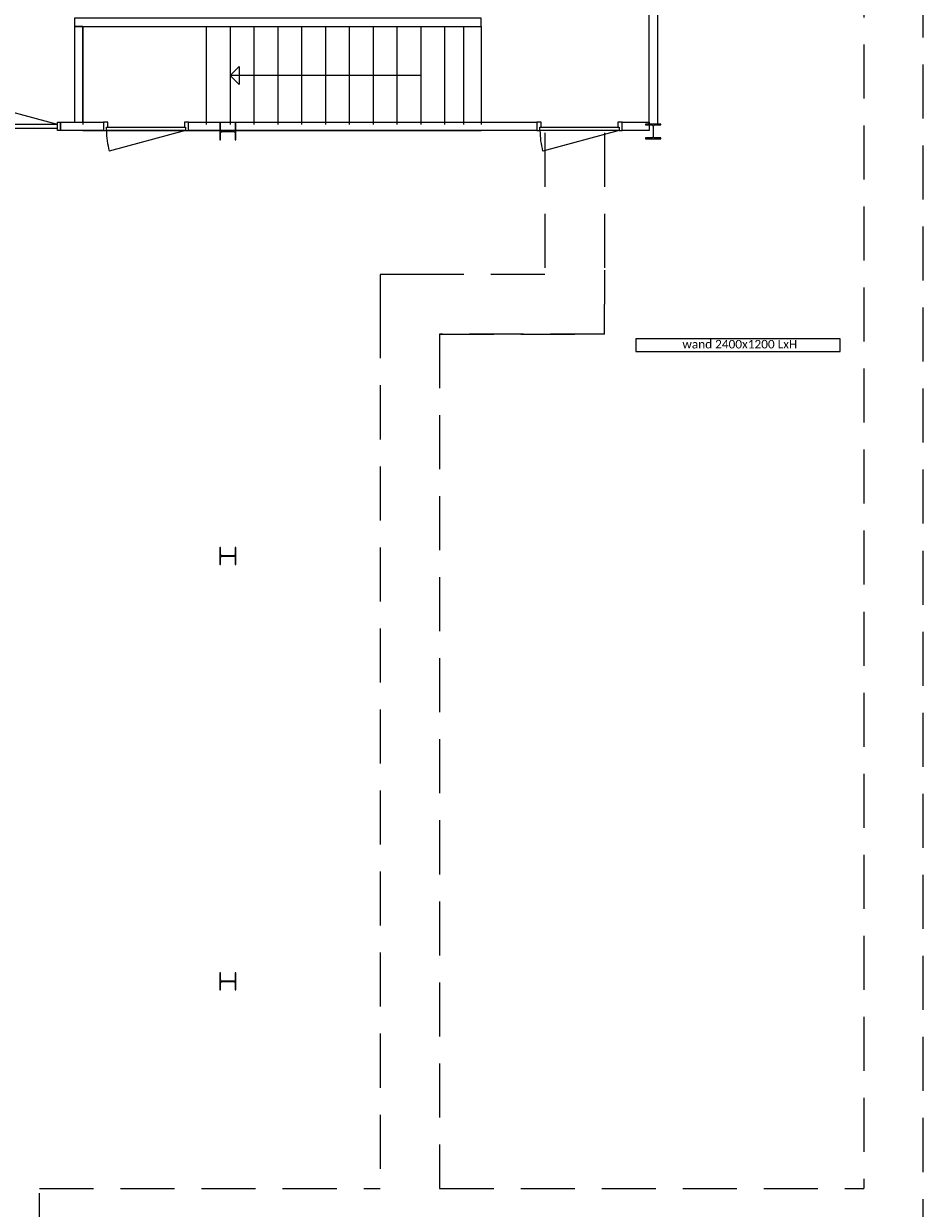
# Model space of a CAD drawing. Header units: millimetres. Extents: x 7256 to 213640, y 21030 to 164335.
# Tile 6 of 70: x 28447 to 39021, y 45272 to 59195. Entities that reach past the tile are written whole.
import ezdxf

# ---------------------------------------------------------------- set-up
doc = ezdxf.new("R2010")
doc.units = ezdxf.units.MM
doc.header["$LTSCALE"] = 100
doc.linetypes.add('DASHED2', pattern=[9.525, 6.35, -3.175])
for name, color, linetype in [('AL22----_BINNENWAND', 2, 'Continuous'), ('AL24----_TRAPPEN', 8, 'Continuous'), ('AL28----_KONSTRUKTIE_BETON', 3, 'Continuous'), ('AL32----_BINNENKOZIJNEN', 1, 'Continuous'), ('AL43----_VLOERAFW_Bouwhal', 8, 'DASHED2'), ('AT22----_BINNENWAND', 7, 'Continuous')]:
    doc.layers.add(name, color=color, linetype=linetype)
doc.styles.add('MtXpl_Calibri', font='calibri.ttf')

# ---------------------------------------------------------------- blocks, each defined once
blk = doc.blocks.new('HEA 200')
at = {"layer": 'AL28----_KONSTRUKTIE_BETON'}
h = blk.add_hatch(color=7, dxfattribs=at)
h.dxf.hatch_style = 1
h.paths.add_polyline_path([(100, -85), (21, -85, -0.414214), (3, -67), (3, 67, -0.414214), (21, 85), (100, 85), (100, 95), (-100, 95), (-100, 85), (-21, 85, -0.414214), (-3, 67), (-3, -67, -0.414214), (-21, -85), (-100, -85), (-100, -95), (100, -95)])
blk.add_lwpolyline([(-100, 95), (-100, 85), (-21, 85, -0.414214), (-3, 67), (-3, -67, -0.414214), (-21, -85), (-100, -85), (-100, -95), (100, -95), (100, -85), (21, -85, -0.414214), (3, -67), (3, 67, -0.414214), (21, 85), (100, 85), (100, 95)], format="xyb", close=True, dxfattribs=at)
blk = doc.blocks.new('HEA 180')
at = {"layer": 'AL28----_KONSTRUKTIE_BETON'}
h = blk.add_hatch(color=7, dxfattribs=at)
h.dxf.hatch_style = 1
h.paths.add_polyline_path([(-18, -76), (-90, -76), (-90, -86), (90, -86), (90, -76), (18, -76, -0.414214), (3, -61), (3, 61, -0.414214), (18, 76), (90, 76), (90, 86), (-90, 86), (-90, 76), (-18, 76, -0.414214), (-3, 61), (-3, -61, -0.414214)])
blk.add_lwpolyline([(-90, 86), (-90, 76), (-18, 76, -0.414214), (-3, 61), (-3, -61, -0.414214), (-18, -76), (-90, -76), (-90, -86), (90, -86), (90, -76), (18, -76, -0.414214), (3, -61), (3, 61, -0.414214), (18, 76), (90, 76), (90, 86)], format="xyb", close=True, dxfattribs=at)
blk = doc.blocks.new('*U129')
at = {"layer": 'AL32----_BINNENKOZIJNEN'}
for points in [[(-1000, -50), (-965, -50), (-965, -9), (-950, -9), (-950, 50), (-1000, 50)], [(-50, 50), (-50, -9), (-35, -9), (-35, -50), (0, -50), (0, 50)], [(-965, -9), (-35, -9), (-35, -50), (-965, -50)]]:
    blk.add_lwpolyline(points, close=True, dxfattribs=at)
blk.add_lwpolyline([(-35, -50), (-933, -291)], dxfattribs=at)
blk.add_arc((-35, -50), 930, 180, 195, dxfattribs=at)
blk = doc.blocks.new('*U205')
at = {"layer": 'AL32----_BINNENKOZIJNEN'}
for points in [[(-1965, 21), (-1033, 270)], [(-35, 21), (-967, 270)], [(-1000, 21), (-1000, -21)]]:
    blk.add_lwpolyline(points, dxfattribs=at)
for points in [[(-2000, 50), (-1965, 50), (-1965, -50), (-2000, -50)], [(-1965, 21), (-1965, -21), (-35, -21), (-35, 21)], [(-35, 50), (0, 50), (0, -50), (-35, -50)]]:
    blk.add_lwpolyline(points, close=True, dxfattribs=at)
for centre, start, end in [((-1965, 21), 359.9993, 15), ((-35, 21), 165, 180.0007)]:
    blk.add_arc(centre, 965, start, end, dxfattribs=at)
blk = doc.blocks.new('Looproute bouwhal')
at = {"layer": 'AL43----_VLOERAFW_Bouwhal'}
for p, q in [((9766, 38718), (9766, 20509)), ((10466, 700), (10466, 38018)), ((6018, 32915), (6018, 31251)), ((6718, 32915), (6718, 31300)), ((4431, 31251), (4081, 31251)), ((4081, 31251), (4081, 30901)), ((6018, 31251), (4431, 31251)), ((6718, 31300), (6718, 30901)), ((4081, 30901), (4081, 20509)), ((6718, 30551), (6718, 30901)), ((6718, 30551), (4781, 30551)), ((4781, 30551), (4781, 20509)), ((4781, 30551), (6378, 30551)), ((78, 14103), (78, 20509)), ((78, 20509), (4081, 20509)), ((4781, 20509), (9766, 20509))]:
    blk.add_line(p, q, dxfattribs=at)

msp = doc.modelspace()

# ---------------------------------------------------------------- linework, layer by layer
at = {"layer": 'AL22----_BINNENWAND'}
for p, q in [((38043, 55490), (35643, 55490)), ((35643, 55490), (35643, 55340)), ((38043, 55340), (38043, 55490)), ((35643, 55340), (38043, 55340))]:
    msp.add_line(p, q, dxfattribs=at)
for points in [[(34582, 60539), (34582, 60639), (35897, 60639), (35897, 58015), (35797, 58015), (35797, 60539)], [(33823, 59161), (33823, 59261), (29043, 59261), (29043, 59161)], [(29143, 59161), (29043, 59161), (29043, 58039), (29143, 58039)], [(28879, 57939), (28879, 58039), (29385, 58039), (29385, 57939)], [(30385, 57939), (30385, 58039), (34480, 58039), (34480, 57939)], [(35480, 57939), (35480, 58039), (35797, 58039), (35797, 57939)]]:
    msp.add_lwpolyline(points, close=True, dxfattribs=at)
at = {"layer": 'AL24----_TRAPPEN'}
for p, q in [((29143, 59161), (33823, 59161)), ((29143, 59161), (30593, 59161)), ((29143, 59161), (29143, 58011)), ((30593, 59161), (30593, 58011)), ((30593, 59161), (33823, 59161)), ((30873, 59161), (30873, 58011)), ((31153, 59161), (31153, 58011)), ((31433, 59161), (31433, 58011)), ((31713, 59161), (31713, 58011)), ((31993, 59161), (31993, 58011)), ((32273, 59161), (32273, 58011)), ((32553, 59161), (32553, 58011)), ((32833, 59161), (32833, 58011)), ((33113, 59161), (33113, 58011)), ((33393, 59161), (33393, 58011)), ((33616, 59161), (33616, 58011)), ((33823, 59161), (33823, 58011)), ((33823, 59161), (33823, 58011)), ((30873, 58586), (30979, 58692)), ((30979, 58692), (30979, 58480)), ((33113, 58586), (30873, 58586)), ((30979, 58480), (30873, 58586)), ((33823, 57936), (29143, 57936))]:
    msp.add_line(p, q, dxfattribs=at)

# ---------------------------------------------------------------- block references
at = {"layer": 'AL28----_KONSTRUKTIE_BETON', "rotation": 90}
for p in [(30847, 57929), (30847, 52939), (30847, 47939)]:
    msp.add_blockref('HEA 200', p, dxfattribs=at)
at = {"layer": 'AL28----_KONSTRUKTIE_BETON'}
msp.add_blockref('HEA 180', (35847, 57929), dxfattribs=at)
at = {"layer": 'AL32----_BINNENKOZIJNEN'}
for name, p in [('*U205', (28879, 57989)), ('*U129', (30385, 57989)), ('*U129', (35480, 57989))]:
    msp.add_blockref(name, p, dxfattribs=at)
at = {"layer": 'AL43----_VLOERAFW_Bouwhal'}
msp.add_blockref('Looproute bouwhal', (28555, 24996), dxfattribs=at)

# ---------------------------------------------------------------- texts
at = {"layer": 'AT22----_BINNENWAND', "style": 'MtXpl_Calibri'}
msp.add_text('wand 2400x1200 LxH', height=100, dxfattribs=at).set_placement((36189, 55378))

doc.saveas('drawing.dxf')
